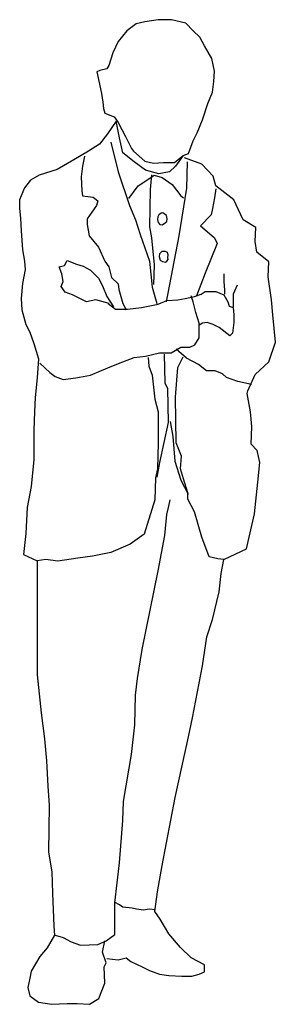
# Model space of a CAD drawing. Extents: x -0.13 to 0.32, y 0 to 1.74.
import ezdxf

# ---------------------------------------------------------------- set-up
doc = ezdxf.new("R2010")
doc.units = 0
doc.header["$MEASUREMENT"] = 0
doc.layers.add('HUMANOS', color=1, linetype='CONTINUOUS')

msp = doc.modelspace()

# ---------------------------------------------------------------- linework, layer by layer
at = {"layer": 'HUMANOS'}
for p, q in [((0.1103, 1.7382), (0.0867, 1.7345)), ((0.134, 1.7382), (0.1103, 1.7382)), ((0.159, 1.732), (0.134, 1.7382)), ((0.0547, 1.7184), (0.0393, 1.6998)), ((0.0713, 1.7307), (0.0547, 1.7184)), ((0.0867, 1.7345), (0.0713, 1.7307)), ((0.1719, 1.7184), (0.159, 1.732)), ((0.1838, 1.7072), (0.1719, 1.7184)), ((0.192, 1.6923), (0.1838, 1.7072)), ((0.0393, 1.6998), (0.0299, 1.6798)), ((0.205, 1.67), (0.192, 1.6923)), ((0.0299, 1.6798), (0.0228, 1.6576)), ((0.2097, 1.6476), (0.205, 1.67)), ((0.0192, 1.6514), (0.0074, 1.6489)), ((0.0228, 1.6576), (0.0192, 1.6514)), ((0.0074, 1.6489), (0.0016, 1.6465)), ((0.0016, 1.6465), (0.0098, 1.608)), ((0.2086, 1.6291), (0.2097, 1.6476)), ((0.2063, 1.6105), (0.2086, 1.6291)), ((0.0098, 1.608), (0.0123, 1.5931)), ((0.1979, 1.5905), (0.2063, 1.6105)), ((0.0123, 1.5931), (0.0134, 1.5818)), ((0.0134, 1.5818), (0.0157, 1.5732)), ((0.1885, 1.562), (0.1979, 1.5905)), ((0.0157, 1.5732), (0.0324, 1.567)), ((0.0324, 1.567), (0.0393, 1.5571)), ((0.036, 1.5596), (0.0205, 1.5372)), ((0.0418, 1.5298), (0.036, 1.5596)), ((0.0393, 1.5571), (0.0525, 1.5323)), ((0.1791, 1.5385), (0.1885, 1.562)), ((0.0205, 1.5372), (0.0063, 1.5187)), ((0.0476, 1.5038), (0.0418, 1.5298)), ((0.0525, 1.5323), (0.063, 1.5112)), ((0.1719, 1.5249), (0.1791, 1.5385)), ((0.0063, 1.5187), (-0.0127, 1.5062)), ((0.0264, 1.5221), (0.0393, 1.4701)), ((0.063, 1.5112), (0.0666, 1.5062)), ((0.1637, 1.5025), (0.1719, 1.5249)), ((-0.0127, 1.5062), (-0.0386, 1.4914)), ((-0.0198, 1.4974), (-0.0234, 1.4799)), ((0.0679, 1.4876), (0.0476, 1.5038)), ((0.0666, 1.5062), (0.0867, 1.4889)), ((0.1389, 1.4863), (0.1541, 1.4987)), ((0.1541, 1.4987), (0.1411, 1.4802)), ((0.1541, 1.4987), (0.1637, 1.5025)), ((0.1872, 1.4837), (0.1565, 1.4948)), ((-0.0386, 1.4914), (-0.0683, 1.474)), ((-0.0234, 1.4799), (-0.0257, 1.4614)), ((0.088, 1.4727), (0.0679, 1.4876)), ((0.0867, 1.4889), (0.1021, 1.4851)), ((0.1021, 1.4851), (0.1199, 1.4863)), ((0.1199, 1.4863), (0.1389, 1.4863)), ((0.1411, 1.4802), (0.1304, 1.4703)), ((0.1612, 1.4875), (0.1601, 1.4415)), ((0.2074, 1.4626), (0.1872, 1.4837)), ((-0.1002, 1.464), (-0.1156, 1.4554)), ((-0.0683, 1.474), (-0.1002, 1.464)), ((-0.0257, 1.4614), (-0.0245, 1.4366)), ((0.0393, 1.4701), (0.0594, 1.4106)), ((0.0748, 1.4452), (0.0974, 1.4601)), ((0.1116, 1.4665), (0.088, 1.4727)), ((0.0985, 1.465), (0.0961, 1.439)), ((0.0974, 1.4601), (0.1032, 1.4639)), ((0.1032, 1.4639), (0.1175, 1.4601)), ((0.1304, 1.4703), (0.1116, 1.4665)), ((0.1175, 1.4601), (0.1351, 1.4477)), ((0.2121, 1.4452), (0.2074, 1.4626)), ((-0.1261, 1.4416), (-0.1346, 1.4207)), ((-0.1156, 1.4554), (-0.1261, 1.4416)), ((0.0583, 1.423), (0.0748, 1.4452)), ((0.1351, 1.4477), (0.1505, 1.4279)), ((0.1601, 1.4415), (0.147, 1.3572)), ((0.2441, 1.4204), (0.2121, 1.4452)), ((-0.0245, 1.4366), (-0.0234, 1.4279)), ((-0.0234, 1.4279), (-0.0044, 1.4254)), ((-0.0044, 1.4254), (0.0038, 1.4192)), ((0.0961, 1.439), (0.0949, 1.3733)), ((0.1505, 1.4279), (0.1552, 1.4241)), ((0.2097, 1.4241), (0.2061, 1.4055)), ((0.2121, 1.4403), (0.2097, 1.4241)), ((-0.1346, 1.4207), (-0.1346, 1.4056)), ((0.0014, 1.4106), (-0.0151, 1.387)), ((0.0038, 1.4192), (0.0014, 1.4106)), ((0.0594, 1.4106), (0.0701, 1.3857)), ((0.2606, 1.3857), (0.2441, 1.4204)), ((-0.1346, 1.4056), (-0.1333, 1.3883)), ((0.1097, 1.391), (0.1091, 1.3863)), ((0.1116, 1.3941), (0.1097, 1.391)), ((0.1154, 1.3973), (0.1116, 1.3941)), ((0.1187, 1.3975), (0.1154, 1.3973)), ((0.1251, 1.3933), (0.1187, 1.3975)), ((0.1259, 1.3871), (0.1251, 1.3933)), ((0.2039, 1.3944), (0.1849, 1.3746)), ((0.2061, 1.4055), (0.2039, 1.3944)), ((-0.1333, 1.3883), (-0.1322, 1.366)), ((-0.0151, 1.387), (-0.0151, 1.377)), ((-0.0151, 1.377), (-0.0116, 1.3572)), ((0.0701, 1.3857), (0.0784, 1.3597)), ((0.0949, 1.3733), (0.0985, 1.3535)), ((0.1091, 1.3863), (0.1103, 1.3808)), ((0.1103, 1.3808), (0.1134, 1.3774)), ((0.1134, 1.3774), (0.1172, 1.3764)), ((0.1172, 1.3764), (0.1204, 1.3782)), ((0.1204, 1.3782), (0.1255, 1.3823)), ((0.1255, 1.3823), (0.1259, 1.3871)), ((0.1849, 1.3746), (0.1967, 1.3646)), ((0.2831, 1.3721), (0.2606, 1.3857)), ((0.2818, 1.3472), (0.2831, 1.3721)), ((-0.1322, 1.366), (-0.1297, 1.3325)), ((-0.0116, 1.3572), (0.005, 1.3373)), ((0.0784, 1.3597), (0.0867, 1.3361)), ((0.147, 1.3572), (0.1246, 1.2406)), ((0.1967, 1.3646), (0.2097, 1.3535)), ((0.005, 1.3373), (0.0157, 1.3125)), ((0.0985, 1.3535), (0.1032, 1.3063)), ((0.2144, 1.3435), (0.1932, 1.2914)), ((0.2097, 1.3535), (0.2144, 1.3435)), ((0.2843, 1.3286), (0.2818, 1.3472)), ((-0.1297, 1.3325), (-0.1261, 1.3127)), ((0.0867, 1.3361), (0.0949, 1.3125)), ((0.1126, 1.3252), (0.1122, 1.321)), ((0.1122, 1.321), (0.1137, 1.3143)), ((0.1165, 1.3295), (0.1126, 1.3252)), ((0.1229, 1.3297), (0.1165, 1.3295)), ((0.1265, 1.3278), (0.1229, 1.3297)), ((0.1276, 1.3239), (0.1265, 1.3278)), ((0.1273, 1.3187), (0.1276, 1.3239)), ((0.3055, 1.3112), (0.2843, 1.3286)), ((-0.1261, 1.3127), (-0.125, 1.2978)), ((-0.0647, 1.3026), (-0.0553, 1.305)), ((-0.06, 1.2901), (-0.0647, 1.3026)), ((-0.0553, 1.305), (-0.0506, 1.3137)), ((-0.0506, 1.3137), (-0.0339, 1.3075)), ((-0.0339, 1.3075), (-0.0221, 1.3039)), ((-0.0221, 1.3039), (-0.0091, 1.2964)), ((0.0157, 1.3125), (0.0228, 1.3026)), ((0.0228, 1.3026), (0.0275, 1.2839)), ((0.0949, 1.3125), (0.0996, 1.2666)), ((0.1032, 1.3063), (0.1021, 1.2715)), ((0.1137, 1.3143), (0.1176, 1.3117)), ((0.1176, 1.3117), (0.1229, 1.3109)), ((0.1229, 1.3109), (0.1256, 1.3128)), ((0.1256, 1.3128), (0.1276, 1.3153)), ((0.1276, 1.3153), (0.1273, 1.3187)), ((0.3044, 1.2852), (0.3055, 1.3112)), ((-0.125, 1.2978), (-0.1297, 1.2729)), ((-0.0576, 1.2766), (-0.06, 1.2901)), ((-0.0091, 1.2964), (0.005, 1.2828)), ((0.1932, 1.2914), (0.1778, 1.2517)), ((0.2262, 1.2901), (0.2262, 1.2766)), ((0.3104, 1.2443), (0.3044, 1.2852)), ((-0.1297, 1.2729), (-0.1322, 1.2469)), ((-0.0612, 1.2679), (-0.0576, 1.2766)), ((-0.0542, 1.2579), (-0.0612, 1.2679)), ((0.005, 1.2828), (0.0121, 1.269)), ((0.0121, 1.269), (0.0192, 1.2504)), ((0.0275, 1.2839), (0.0393, 1.2728)), ((0.0393, 1.2728), (0.0405, 1.2628)), ((0.2262, 1.2766), (0.2275, 1.2617)), ((0.2499, 1.2703), (0.2428, 1.2541)), ((-0.0411, 1.253), (-0.0542, 1.2579)), ((-0.0163, 1.2406), (-0.0411, 1.253)), ((0.0192, 1.2504), (0.0311, 1.2319)), ((0.0405, 1.2628), (0.0476, 1.2381)), ((0.0996, 1.2666), (0.1079, 1.2381)), ((0.1577, 1.2468), (0.1742, 1.2504)), ((0.1719, 1.2406), (0.1684, 1.2517)), ((0.1742, 1.2504), (0.186, 1.2541)), ((0.186, 1.2541), (0.1932, 1.2592)), ((0.1932, 1.2592), (0.2121, 1.2592)), ((0.2121, 1.2592), (0.2262, 1.253)), ((0.2262, 1.253), (0.2334, 1.2406)), ((0.2275, 1.2617), (0.2275, 1.2541)), ((0.2428, 1.2541), (0.2428, 1.2393)), ((-0.1322, 1.2469), (-0.131, 1.227)), ((0.0003, 1.2443), (-0.0163, 1.2406)), ((0.0239, 1.2381), (0.0003, 1.2443)), ((0.0217, 1.2381), (0.0346, 1.2281)), ((0.0476, 1.2381), (0.0536, 1.2268)), ((0.0808, 1.2306), (0.1103, 1.2368)), ((0.1103, 1.2368), (0.1257, 1.243)), ((0.1257, 1.243), (0.1447, 1.2443)), ((0.1447, 1.2443), (0.1577, 1.2468)), ((0.1766, 1.2219), (0.1719, 1.2406)), ((0.2334, 1.2406), (0.2358, 1.233)), ((0.2358, 1.233), (0.2428, 1.2306)), ((0.2428, 1.2393), (0.2428, 1.2319)), ((0.3126, 1.2182), (0.3104, 1.2443)), ((-0.131, 1.227), (-0.1239, 1.201)), ((0.0346, 1.2281), (0.0559, 1.2281)), ((0.0559, 1.2281), (0.0808, 1.2306)), ((0.1825, 1.2033), (0.1766, 1.2219)), ((0.2428, 1.2306), (0.2441, 1.2182)), ((0.2441, 1.2182), (0.2441, 1.2046)), ((0.3173, 1.1699), (0.3126, 1.2182)), ((-0.1239, 1.201), (-0.1168, 1.1874)), ((0.1825, 1.1772), (0.1825, 1.2033)), ((0.1885, 1.2033), (0.1825, 1.1997)), ((0.1967, 1.2046), (0.1885, 1.2033)), ((0.2074, 1.2008), (0.1967, 1.2046)), ((0.218, 1.1959), (0.2074, 1.2008)), ((0.2441, 1.2046), (0.2416, 1.1859)), ((-0.1168, 1.1874), (-0.1096, 1.1674)), ((0.2369, 1.181), (0.218, 1.1959)), ((0.2416, 1.1859), (0.2369, 1.181)), ((-0.1096, 1.1674), (-0.1014, 1.1402)), ((0.1659, 1.1611), (0.1753, 1.1648)), ((0.1753, 1.1648), (0.1825, 1.1772)), ((0.3055, 1.135), (0.3173, 1.1699)), ((0.0878, 1.145), (0.1128, 1.1512)), ((0.1128, 1.1512), (0.1329, 1.1512)), ((0.121, 1.1488), (0.1222, 1.0979)), ((0.1329, 1.1512), (0.1505, 1.1611)), ((0.1601, 1.1413), (0.1423, 1.1574)), ((0.1505, 1.1611), (0.1659, 1.1611)), ((-0.1014, 1.1402), (-0.1038, 1.1067)), ((-0.0991, 1.1326), (-0.0897, 1.1239)), ((0.0286, 1.1277), (0.0476, 1.135)), ((0.0476, 1.135), (0.0677, 1.1426)), ((0.0677, 1.1426), (0.0878, 1.145)), ((0.0927, 1.1426), (0.0938, 1.1277)), ((0.1447, 1.1251), (0.1541, 1.1437)), ((0.1813, 1.1301), (0.1601, 1.1413)), ((0.1956, 1.119), (0.1813, 1.1301)), ((0.2818, 1.1128), (0.3055, 1.135)), ((-0.0897, 1.1239), (-0.0813, 1.1164)), ((-0.0813, 1.1164), (-0.0719, 1.109)), ((-0.0352, 1.1066), (-0.0091, 1.1115)), ((-0.0091, 1.1115), (0.0098, 1.1201)), ((0.0098, 1.1201), (0.0286, 1.1277)), ((0.0938, 1.1277), (0.0996, 1.1115)), ((0.0996, 1.1115), (0.1043, 1.0693)), ((0.1411, 1.073), (0.1447, 1.1251)), ((0.2108, 1.119), (0.1956, 1.119)), ((0.224, 1.1139), (0.2108, 1.119)), ((0.2311, 1.1077), (0.224, 1.1139)), ((0.2689, 1.0842), (0.2818, 1.1128)), ((-0.1038, 1.1067), (-0.1074, 1.072)), ((-0.0719, 1.109), (-0.0576, 1.1041)), ((-0.0576, 1.1041), (-0.0352, 1.1066)), ((0.1222, 1.0979), (0.1269, 1.0879)), ((0.2512, 1.1003), (0.2311, 1.1077)), ((0.2749, 1.0954), (0.2512, 1.1003)), ((0.1269, 1.0879), (0.128, 1.0284)), ((0.2677, 1.0792), (0.2689, 1.0842)), ((0.2736, 1.047), (0.2677, 1.0792)), ((-0.1074, 1.072), (-0.1085, 1.0472)), ((0.1043, 1.0693), (0.1103, 1.047)), ((0.1423, 0.9924), (0.1411, 1.073)), ((-0.1085, 1.0472), (-0.1096, 1.0149)), ((0.1103, 1.047), (0.1103, 0.9924)), ((0.2758, 1.021), (0.2736, 1.047)), ((0.128, 1.0284), (0.1128, 0.9577)), ((0.1316, 1.0297), (0.1364, 1.0035)), ((-0.1096, 1.0149), (-0.1096, 0.9627)), ((0.2747, 0.9901), (0.2758, 1.021)), ((0.1103, 0.9924), (0.1092, 0.9464)), ((0.1364, 1.0035), (0.1398, 0.9601)), ((0.1517, 0.9688), (0.1423, 0.9924)), ((0.2854, 0.9788), (0.2747, 0.9901)), ((0.2901, 0.9577), (0.2854, 0.9788)), ((-0.1096, 0.9627), (-0.1143, 0.9156)), ((0.1128, 0.9577), (0.1079, 0.9315)), ((0.1398, 0.9601), (0.1505, 0.9266)), ((0.1494, 0.9464), (0.1517, 0.9688)), ((0.2865, 0.923), (0.2901, 0.9577)), ((0.1092, 0.9464), (0.1056, 0.9304)), ((0.1552, 0.9291), (0.1494, 0.9464)), ((0.1056, 0.9304), (0.1043, 0.8919)), ((0.1505, 0.9266), (0.1635, 0.9017)), ((0.1624, 0.9043), (0.1552, 0.9291)), ((0.2807, 0.8672), (0.2865, 0.923)), ((-0.1143, 0.9156), (-0.1215, 0.8785)), ((0.1624, 0.8931), (0.1624, 0.9043)), ((0.1043, 0.8919), (0.0855, 0.831)), ((0.1291, 0.8809), (0.1316, 0.892)), ((0.1742, 0.8708), (0.1624, 0.8931)), ((-0.1215, 0.8785), (-0.1239, 0.8326)), ((0.1255, 0.866), (0.1291, 0.8809)), ((0.1872, 0.8261), (0.1742, 0.8708)), ((0.122, 0.8287), (0.1255, 0.866)), ((0.2664, 0.8052), (0.2807, 0.8672)), ((-0.1239, 0.8326), (-0.1261, 0.8115)), ((0.0855, 0.831), (0.0606, 0.8137)), ((0.1101, 0.7667), (0.122, 0.8287)), ((0.2003, 0.7914), (0.1872, 0.8261)), ((-0.1261, 0.8115), (-0.1275, 0.7953)), ((0.0264, 0.7988), (-0.0056, 0.7926)), ((0.0606, 0.8137), (0.0264, 0.7988)), ((0.2474, 0.7965), (0.2664, 0.8052)), ((-0.1275, 0.7953), (-0.1038, 0.7842)), ((-0.0884, 0.7864), (-0.1038, 0.7842)), ((-0.1038, 0.7842), (-0.1038, 0.7569)), ((-0.0672, 0.7839), (-0.0884, 0.7864)), ((-0.0317, 0.7888), (-0.0672, 0.7839)), ((-0.0056, 0.7926), (-0.0317, 0.7888)), ((0.2157, 0.7877), (0.2003, 0.7914)), ((0.2262, 0.7865), (0.2157, 0.7877)), ((0.2215, 0.7617), (0.2262, 0.7865)), ((0.2262, 0.7865), (0.2474, 0.7965)), ((0.0818, 0.6278), (0.1101, 0.7667)), ((-0.1038, 0.7569), (-0.1038, 0.7135)), ((0.218, 0.7294), (0.2215, 0.7617)), ((0.2061, 0.681), (0.218, 0.7294)), ((-0.1038, 0.7135), (-0.1038, 0.6402)), ((0.1965, 0.6501), (0.2061, 0.681)), ((0.1883, 0.5992), (0.1965, 0.6501)), ((-0.1038, 0.6402), (-0.1038, 0.5831)), ((0.0735, 0.5769), (0.0818, 0.6278)), ((0.1708, 0.5074), (0.1883, 0.5992)), ((-0.1038, 0.5831), (-0.0967, 0.5162)), ((0.0699, 0.5472), (0.0735, 0.5769)), ((0.0688, 0.495), (0.0699, 0.5472)), ((-0.0967, 0.5162), (-0.0906, 0.4703)), ((0.1637, 0.474), (0.1708, 0.5074)), ((0.063, 0.4429), (0.0688, 0.495)), ((-0.0906, 0.4703), (-0.0873, 0.4318)), ((0.14, 0.3673), (0.1637, 0.474)), ((0.0489, 0.3598), (0.063, 0.4429)), ((-0.0873, 0.4318), (-0.0848, 0.3871)), ((-0.0848, 0.3871), (-0.0824, 0.3536)), ((0.1175, 0.2469), (0.14, 0.3673)), ((-0.0824, 0.3536), (-0.0837, 0.2705)), ((0.0476, 0.3263), (0.0489, 0.3598)), ((0.0418, 0.2518), (0.0476, 0.3263)), ((-0.0837, 0.2705), (-0.0777, 0.2358)), ((0.0335, 0.1812), (0.0418, 0.2518)), ((0.1092, 0.201), (0.1175, 0.2469)), ((-0.0777, 0.2358), (-0.0766, 0.1985)), ((-0.0766, 0.1985), (-0.0741, 0.1402)), ((0.1045, 0.1663), (0.1092, 0.201)), ((0.0417, 0.178), (0.0333, 0.1823)), ((0.0335, 0.1254), (0.0335, 0.1812)), ((0.0477, 0.1736), (0.0417, 0.178)), ((0.0642, 0.1717), (0.0477, 0.1736)), ((0.0721, 0.1703), (0.0642, 0.1717)), ((0.084, 0.1684), (0.0721, 0.1703)), ((0.0942, 0.1703), (0.084, 0.1684)), ((0.1053, 0.1693), (0.0942, 0.1703)), ((0.1139, 0.1527), (0.1045, 0.1663)), ((-0.0741, 0.1402), (-0.073, 0.1241)), ((0.1293, 0.1265), (0.1139, 0.1527)), ((-0.073, 0.1241), (-0.086, 0.1018)), ((-0.0719, 0.1241), (-0.0576, 0.1203)), ((0.0181, 0.1142), (0.0335, 0.1254)), ((0.1494, 0.1029), (0.1293, 0.1265)), ((-0.0576, 0.1203), (-0.0435, 0.1129)), ((-0.0435, 0.1129), (-0.0268, 0.1067)), ((-0.0268, 0.1067), (0.0038, 0.108)), ((0.0038, 0.108), (0.0181, 0.1142)), ((0.0121, 0.0943), (0.0157, 0.1142)), ((-0.0991, 0.0869), (-0.1145, 0.0607)), ((-0.086, 0.1018), (-0.0991, 0.0869)), ((0.0181, 0.0756), (0.0121, 0.0943)), ((0.1684, 0.0844), (0.1494, 0.1029)), ((0.0145, 0.0683), (0.0181, 0.0756)), ((0.0192, 0.0831), (0.0393, 0.0807)), ((0.0393, 0.0807), (0.0536, 0.0844)), ((0.0536, 0.0844), (0.0619, 0.0782)), ((0.0619, 0.0782), (0.082, 0.0683)), ((0.192, 0.072), (0.1684, 0.0844)), ((0.192, 0.0596), (0.192, 0.072)), ((-0.1145, 0.0607), (-0.1168, 0.0485)), ((0.0157, 0.0398), (0.0145, 0.0683)), ((0.082, 0.0683), (0.0949, 0.062)), ((0.0949, 0.062), (0.1128, 0.0558)), ((0.1128, 0.0558), (0.1293, 0.0534)), ((0.1293, 0.0534), (0.1518, 0.0521)), ((0.1695, 0.0521), (0.1826, 0.0558)), ((0.1826, 0.0558), (0.192, 0.0596)), ((-0.1168, 0.0485), (-0.1203, 0.0323)), ((0.0051, 0.0125), (0.0157, 0.0398)), ((0.1518, 0.0521), (0.1695, 0.0521)), ((-0.1203, 0.0323), (-0.1168, 0.0174)), ((-0.1168, 0.0174), (-0.1014, 0.0062)), ((-0.1014, 0.0062), (-0.0777, 0.0025)), ((-0.0777, 0.0025), (-0.0505, 0.0038)), ((-0.0505, 0.0038), (-0.0328, 0.0038)), ((-0.0328, 0.0038), (-0.0114, 0.0025)), ((-0.0114, 0.0025), (0.0051, 0.0125))]:
    msp.add_line(p, q, dxfattribs=at)

doc.saveas('drawing.dxf')
